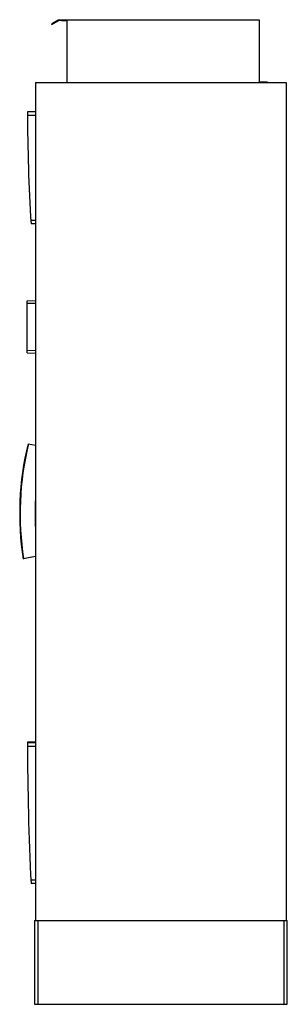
# Model space of a CAD drawing. Header units: millimetres. Extents: x 693 to 1334, y 233 to 2585.
import ezdxf

# ---------------------------------------------------------------- set-up
doc = ezdxf.new("R2010")
doc.units = ezdxf.units.MM
doc.header["$LTSCALE"] = 183.702987
doc.layers.get('0').update_dxf_attribs({"linetype": 'CONTINUOUS'})

msp = doc.modelspace()

# ---------------------------------------------------------------- linework, layer by layer
at = {"color": 7, "linetype": 'Continuous'}
for p, q in [((786.6, 2585.3), (769.3, 2575.3)), ((769.3, 2575.3), (770, 2574)), ((770, 2574), (787, 2583.8)), ((786.6, 2585.3), (1266.6, 2585.3)), ((793.1, 2583.8), (787, 2583.8)), ((793.1, 2582.3), (793.1, 2583.8)), ((806.6, 2582.3), (793.1, 2582.3)), ((806.6, 2582.3), (806.6, 2435.3)), ((1266.6, 2585.3), (1266.6, 2436.8)), ((731.2, 2435.3), (731.2, 432.8)), ((731.2, 2435.3), (1331.2, 2435.3)), ((1266.6, 2436.8), (1285.1, 2436.8)), ((1285.1, 2436.8), (1285.1, 2435.3)), ((1331.2, 2435.3), (1331.2, 432.8)), ((731.2, 2365.3), (712.2, 2365.3)), ((712.2, 2357.4), (731.2, 2357.4)), ((731.2, 2105.3), (720.2, 2105.3)), ((731.2, 2097.3), (720.7, 2097.3)), ((711.6, 1913.8), (731.2, 1914.4)), ((711.6, 1789.2), (711.6, 1913.8)), ((711.6, 1908.1), (731.2, 1908)), ((711.6, 1795.1), (731.2, 1795.5)), ((711.6, 1789.2), (731.2, 1788.5)), ((713.4, 1571.8), (731.2, 1568.4)), ((731.2, 1302.9), (701.8, 1296.8)), ((731.2, 1302.6), (702.8, 1296.8)), ((731.2, 858.8), (712.2, 858.8)), ((731.2, 857.3), (712.2, 857.3)), ((712.2, 849.3), (731.2, 849.3)), ((731.2, 529.3), (720.3, 529.3)), ((731.2, 521.3), (720.7, 521.3)), ((728.7, 432.8), (1333.7, 432.8)), ((728.7, 432.8), (728.7, 232.8)), ((737.3, 232.8), (737.3, 432.8)), ((1325.1, 432.8), (1325.1, 232.8)), ((1333.7, 232.8), (1333.7, 432.8)), ((728.7, 232.8), (1333.7, 232.8))]:
    msp.add_line(p, q, dxfattribs=at)
for centre, radius, start, end in [((4941.4, 2365.3), 4229.2, 180, 183.6332), ((1397.5, 1405.3), 704.1, 166.324, 188.8671), ((1397.5, 1405.3), 703.1, 166.32, 188.8631), ((1397.5, 1405.3), 667.2, 176.9274, 183.0726), ((7357.4, 857.3), 6645.2, 179.98707, 179.99759), ((7357.4, 857.3), 6645.2, 180.00001, 182.89828)]:
    msp.add_arc(centre, radius, start, end, dxfattribs=at)

doc.saveas('drawing.dxf')
